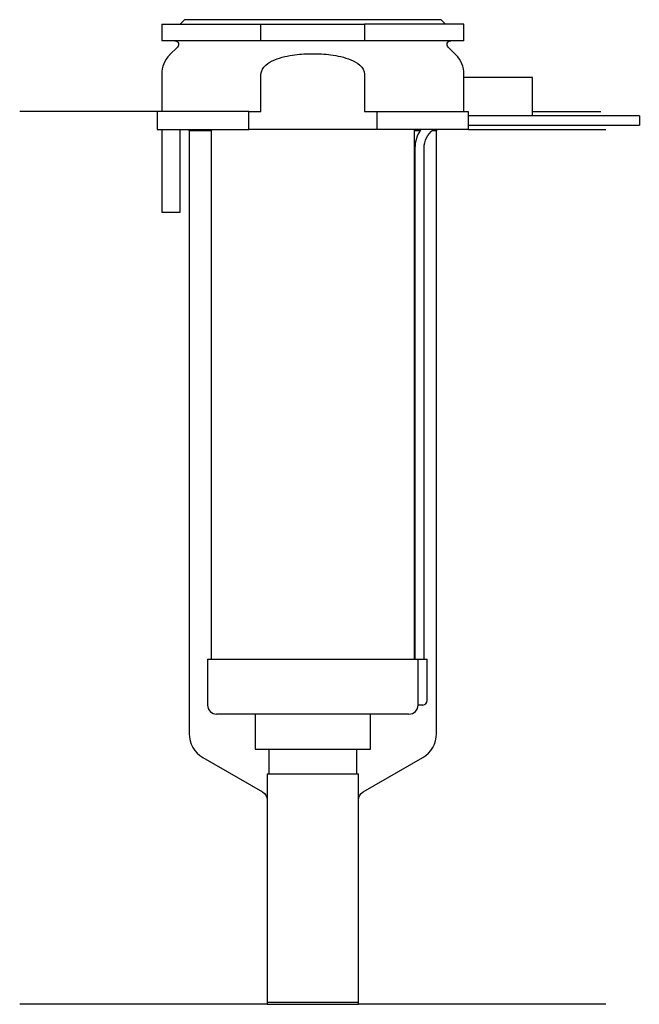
# Model space of a CAD drawing. Header units: millimetres. Extents: x 26 to 93, y 177 to 284.
import ezdxf

# ---------------------------------------------------------------- set-up
doc = ezdxf.new("R2010")
doc.units = ezdxf.units.MM
doc.layers.add('201', color=7, linetype='Continuous')
doc.layers.add('30', color=7, linetype='Continuous')

msp = doc.modelspace()

# ---------------------------------------------------------------- linework, layer by layer
at = {"layer": '201', "color": 113}
for p, q in [((40.53, 274.31), (25.53, 274.31)), ((40.53, 274.31), (40.53, 272.31)), ((81.53, 274.31), (88.96, 274.31)), ((43.93, 272.31), (44.03, 272.21)), ((44.03, 272.21), (44.03, 206.38)), ((44.03, 272.21), (46.43, 272.21)), ((68.63, 272.21), (69.24, 272.21)), ((70.55, 272.21), (71.03, 272.21)), ((71.03, 272.21), (71.13, 272.31)), ((71.03, 206.38), (71.03, 272.21)), ((74.53, 272.31), (89.53, 272.31)), ((45.53, 203.78), (52.03, 200.03)), ((63.02, 200.03), (69.53, 203.78)), ((52.53, 199.16), (52.53, 176.84)), ((62.52, 176.84), (62.52, 199.16)), ((52.53, 176.84), (25.53, 176.84)), ((52.53, 176.84), (62.52, 176.84)), ((89.53, 176.84), (62.52, 176.84))]:
    msp.add_line(p, q, dxfattribs=at)
for centre, start, end in [((47.03, 206.38), 180, 240), ((68.03, 206.38), -60, 0)]:
    msp.add_arc(centre, 3, start, end, dxfattribs=at)
at = {"layer": '201', "color": 113, "extrusion": (0, 0, -1)}
for centre, start, end in [((-51.53, 199.16), 120, 180), ((-63.52, 199.16), 0, 60)]:
    msp.add_arc(centre, 1, start, end, dxfattribs=at)
at = {"layer": '30', "color": 113}
for p, q in [((41.03, 283.81), (41.03, 282.01)), ((41.03, 283.81), (51.87, 283.81)), ((43.53, 284.31), (43.03, 283.81)), ((71.53, 284.31), (43.53, 284.31)), ((51.87, 283.81), (63.18, 283.81)), ((51.87, 282.01), (51.87, 283.81)), ((63.18, 283.81), (63.18, 282.01)), ((74.03, 283.81), (63.18, 283.81)), ((72.03, 283.81), (71.53, 284.31)), ((74.03, 282.01), (74.03, 283.81)), ((51.87, 282.01), (41.03, 282.01)), ((63.18, 282.01), (51.87, 282.01)), ((74.03, 282.01), (63.18, 282.01)), ((42.76, 281.33), (41.9, 280.48)), ((73.15, 280.48), (72.29, 281.33)), ((41.03, 278.35), (41.03, 274.31)), ((51.87, 274.31), (51.87, 278.35)), ((63.18, 278.35), (63.18, 274.31)), ((74.03, 278.01), (74.03, 278.35)), ((73.98, 278.01), (73.98, 274.31)), ((81.53, 278.01), (73.98, 278.01)), ((81.53, 273.81), (81.53, 278.01)), ((50.54, 274.31), (40.53, 274.31)), ((40.53, 274.31), (40.53, 272.31)), ((50.54, 272.31), (50.54, 274.31)), ((50.54, 274.31), (51.87, 274.31)), ((63.18, 274.31), (64.51, 274.31)), ((64.51, 274.31), (74.48, 274.31)), ((64.51, 274.31), (64.51, 272.31)), ((74.48, 274.31), (74.48, 273.81)), ((81.53, 273.81), (74.48, 273.81)), ((93.18, 273.81), (74.53, 273.81)), ((93.18, 273.81), (93.18, 272.81)), ((40.53, 272.31), (50.54, 272.31)), ((41.03, 272.31), (41.03, 263.31)), ((43.03, 263.31), (43.03, 272.31)), ((46.43, 272.31), (46.43, 214.51)), ((64.51, 272.31), (50.54, 272.31)), ((74.53, 272.31), (64.51, 272.31)), ((68.63, 214.51), (68.63, 272.31)), ((74.53, 272.31), (74.53, 272.81)), ((74.53, 272.81), (93.18, 272.81)), ((68.68, 270.31), (68.68, 214.51)), ((69.68, 214.51), (69.68, 270.31)), ((41.03, 263.31), (43.03, 263.31)), ((46.03, 214.51), (69, 214.51)), ((46.03, 214.51), (46.03, 209.51)), ((69, 214.51), (69, 210.01)), ((69, 214.51), (70.03, 214.51)), ((70.03, 210.01), (70.03, 214.51)), ((68.03, 208.51), (47.03, 208.51)), ((51.23, 208.51), (51.23, 204.69)), ((63.83, 204.69), (63.83, 208.51)), ((69.53, 209.51), (69.02, 209.51)), ((51.23, 204.69), (63.83, 204.69)), ((52.72, 204.69), (52.72, 201.99)), ((62.33, 201.99), (62.33, 204.69)), ((52.53, 201.99), (52.53, 177.09)), ((52.53, 201.99), (62.52, 201.99)), ((62.52, 177.09), (62.52, 201.99)), ((52.53, 177.09), (62.52, 177.09))]:
    msp.add_line(p, q, dxfattribs=at)
at = {"layer": '30', "color": 113, "extrusion": (0, 0, -1)}
for centre, radius, start, end in [((-42.48, 281.61), 0.4, 90, 225), ((-72.58, 281.61), 0.4, -45, 90), ((-72.18, 270.31), 2.5, 0, 53.1142)]:
    msp.add_arc(centre, radius, start, end, dxfattribs=at)
at = {"layer": '30', "color": 113}
for centre, radius, start, end in [((44.03, 278.35), 3, 135, 180), ((71.03, 278.35), 3, 0, 45), ((72.18, 270.31), 3.5, 145.092, 180), ((69.53, 210.01), 0.5, -90, 0), ((47.03, 209.51), 1, 180, 270), ((68.03, 209.51), 1, -90, 0)]:
    msp.add_arc(centre, radius, start, end, dxfattribs=at)
for points, knots in [([(55.58, 280.48), (56.22, 280.56), (56.87, 280.6), (57.84, 280.6), (58.17, 280.59), (58.82, 280.55), (59.15, 280.52), (59.47, 280.48)], [0, 0, 0, 0, 0.5, 0.5, 0.75, 0.75, 1, 1, 1, 1]), ([(51.87, 278.35), (51.87, 278.74), (52.1, 279.1), (52.67, 279.61), (53.02, 279.79), (54.07, 280.23), (54.83, 280.38), (55.58, 280.48)], [0, 0, 0, 0, 0.25, 0.25, 0.5, 0.5, 1, 1, 1, 1]), ([(59.47, 280.48), (60.22, 280.38), (60.98, 280.23), (62.04, 279.79), (62.38, 279.61), (62.95, 279.09), (63.18, 278.74), (63.18, 278.35)], [0, 0, 0, 0, 0.5, 0.5, 0.75, 0.75, 1, 1, 1, 1]), ([(74.53, 272.81), (74.53, 272.83), (74.52, 272.84), (74.52, 272.86), (74.52, 272.88), (74.52, 272.92), (74.52, 272.94), (74.52, 273.01), (74.52, 273.06), (74.52, 273.18), (74.52, 273.25), (74.52, 273.35), (74.52, 273.38), (74.52, 273.44), (74.52, 273.47), (74.52, 273.53), (74.52, 273.56), (74.52, 273.62), (74.52, 273.64), (74.52, 273.69), (74.52, 273.71), (74.52, 273.75), (74.52, 273.76), (74.52, 273.79), (74.53, 273.8), (74.53, 273.81), (74.53, 273.81)], [0, 0, 0, 0, 0.124935, 0.124935, 0.187403, 0.187403, 0.249871, 0.249871, 0.374806, 0.374806, 0.499741, 0.499741, 0.562209, 0.562209, 0.624677, 0.624677, 0.687144, 0.687144, 0.749612, 0.749612, 0.81208, 0.81208, 0.874547, 0.874547, 0.937015, 1, 1, 1, 1]), ([(69, 210.01), (69, 209.96), (69, 209.9), (69, 209.8), (69, 209.75), (69, 209.66), (69.01, 209.62), (69.01, 209.56), (69.01, 209.54), (69.02, 209.53), (69.02, 209.52), (69.02, 209.51)], [0, 0, 0, 0, 0.208381, 0.208381, 0.416996, 0.416996, 0.625825, 0.625825, 0.83609, 0.83609, 1, 1, 1, 1])]:
    msp.add_open_spline(points, degree=3, knots=knots, dxfattribs=at)

doc.saveas('drawing.dxf')
